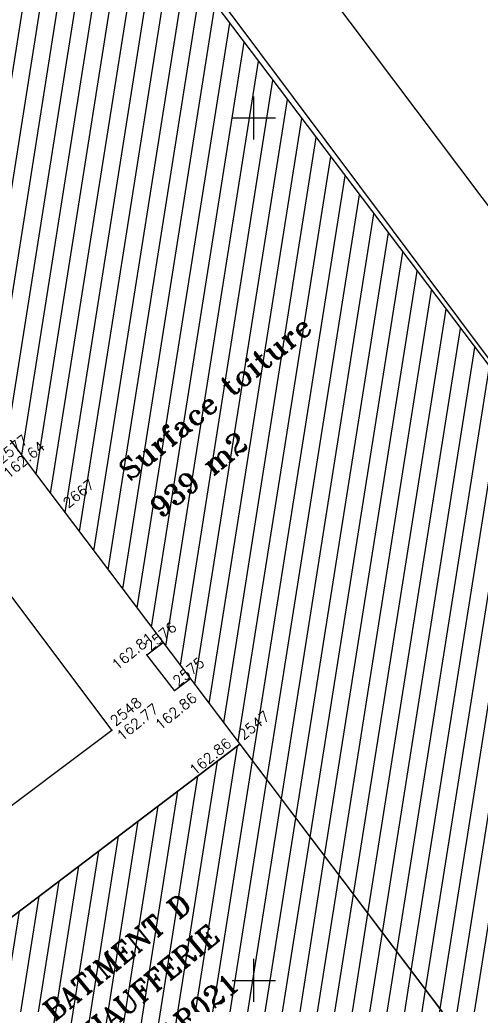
# Model space of a CAD drawing. Header units: feet. Extents: x 529188 to 529675, y 139816 to 140273.
# Tile 71 of 118: x 529443 to 529457, y 140074 to 140103. Entities that reach past the tile are written whole.
import ezdxf
from ezdxf.enums import TextEntityAlignment as Align

# ---------------------------------------------------------------- set-up
doc = ezdxf.new("R2010")
doc.units = ezdxf.units.FT
doc.header["$LTSCALE"] = 2
doc.header["$MEASUREMENT"] = 0
doc.header["$PDSIZE"] = 0.1
doc.layers.get('0').update_dxf_attribs({"linetype": 'CONTINUOUS'})
for name, color, linetype in [('BATI', 10, 'CONTINUOUS'), ('BATI-HACHURES', 30, 'CONTINUOUS'), ('BORDURETTE', 20, 'CONTINUOUS'), ('CARROYAGE', 7, 'CONTINUOUS'), ('Numéro Bâtiment', 5, 'CONTINUOUS'), ('TEXTES', 150, 'CONTINUOUS'), ('TOPOALT', 3, 'CONTINUOUS'), ('TOPOJIS', 7, 'CONTINUOUS'), ('TOPOJIS-GELE', 7, 'CONTINUOUS'), ('TOPOMAT', 142, 'CONTINUOUS')]:
    doc.layers.add(name, color=color, linetype=linetype)
doc.styles.add('ROMANT', font='ROMANT.SHX')
doc.styles.get("Standard").update_dxf_attribs({"font": 'ROMANS.SHX'})

# ---------------------------------------------------------------- blocks, each defined once
blk = doc.blocks.new('TCPOINT')
at = {"color": 0}
blk.add_point((0, 0), dxfattribs=at)
at = {"layer": 'TOPOALT'}
blk.add_attdef('ALT', text='', height=0.3, dxfattribs=at).set_placement((0.1, -0.1), align=Align.TOP_LEFT)
at = {"layer": 'TOPOMAT'}
blk.add_attdef('MAT', (0.1, 0.1), '', height=0.3, dxfattribs=at)

msp = doc.modelspace()

# ---------------------------------------------------------------- hatches: boundary and pattern name
at = {"layer": 'BATI-HACHURES'}
h = msp.add_hatch(dxfattribs=at)
h.set_pattern_fill('ANSI31', color=256, scale=4, angle=36, style=0)
edge = h.paths.add_edge_path()
edge.add_line((529425.366, 140134.255), (529419.412, 140129.687))
edge.add_line((529419.412, 140129.687), (529419.683, 140129.302))
edge.add_line((529419.683, 140129.302), (529420.035, 140129.567))
edge.add_line((529420.035, 140129.567), (529420.974, 140128.321))
edge.add_line((529420.974, 140128.321), (529416.808, 140125.181))
edge.add_line((529416.808, 140125.181), (529419.868, 140121.129))
edge.add_line((529419.868, 140121.129), (529425.428, 140113.767))
edge.add_line((529425.428, 140113.767), (529421.899, 140111.038))
edge.add_line((529421.899, 140111.038), (529430.432, 140099.721))
edge.add_line((529430.432, 140099.721), (529433.779, 140102.25))
edge.add_line((529433.779, 140102.25), (529436.218, 140099.02))
edge.add_line((529436.218, 140099.02), (529436.509, 140099.24))
edge.add_line((529436.509, 140099.24), (529437.586, 140097.815))
edge.add_line((529437.586, 140097.815), (529437.019, 140097.348))
edge.add_line((529437.019, 140097.348), (529436.696, 140097.74))
edge.add_line((529436.696, 140097.74), (529434.63, 140096.178))
edge.add_line((529434.63, 140096.178), (529434.919, 140095.795))
edge.add_line((529434.919, 140095.795), (529434.329, 140095.348))
edge.add_line((529434.329, 140095.348), (529432.881, 140097.007))
edge.add_line((529432.881, 140097.007), (529425.028, 140091.094))
edge.add_line((529425.028, 140091.094), (529426.765, 140088.326))
edge.add_line((529426.765, 140088.326), (529427.152, 140087.53))
edge.add_line((529427.152, 140087.53), (529428.49, 140085.727))
edge.add_line((529428.49, 140085.727), (529429.494, 140084.795))
edge.add_line((529429.494, 140084.795), (529431.371, 140082.692))
edge.add_line((529431.371, 140082.692), (529439.216, 140088.61))
edge.add_line((529439.216, 140088.61), (529437.857, 140090.412))
edge.add_line((529437.857, 140090.412), (529438.643, 140091.015))
edge.add_line((529438.643, 140091.015), (529439.791, 140089.512))
edge.add_arc((529440.709, 140090.29), 1.204, 220.2595, 393.932)
edge.add_line((529441.708, 140090.962), (529440.548, 140092.475))
edge.add_line((529440.548, 140092.475), (529441.191, 140092.967))
edge.add_line((529441.191, 140092.967), (529466.702, 140059.23))
edge.add_line((529466.702, 140059.23), (529468.639, 140060.666))
edge.add_line((529468.639, 140060.666), (529474.943, 140052.226))
edge.add_line((529474.943, 140052.226), (529486.871, 140061.153))
edge.add_line((529486.871, 140061.153), (529486.466, 140061.693))
edge.add_line((529486.466, 140061.693), (529488.531, 140063.238))
edge.add_line((529488.531, 140063.238), (529488.941, 140062.691))
edge.add_line((529488.941, 140062.691), (529500.861, 140071.66))
edge.add_line((529500.861, 140071.66), (529497.23, 140076.506))
edge.add_line((529497.23, 140076.506), (529498.46, 140077.428))
edge.add_line((529498.46, 140077.428), (529498.862, 140076.887))
edge.add_line((529498.862, 140076.887), (529499.641, 140077.466))
edge.add_line((529499.641, 140077.466), (529499.514, 140077.639))
edge.add_line((529499.514, 140077.639), (529501.086, 140078.871))
edge.add_line((529501.086, 140078.871), (529497.717, 140083.382))
edge.add_line((529497.717, 140083.382), (529496.095, 140082.178))
edge.add_line((529496.095, 140082.178), (529495.962, 140082.341))
edge.add_line((529495.962, 140082.341), (529494.774, 140081.437))
edge.add_line((529494.774, 140081.437), (529494.006, 140082.458))
edge.add_line((529494.006, 140082.458), (529487.821, 140090.68))
edge.add_line((529487.821, 140090.68), (529473.05, 140079.579))
edge.add_line((529473.05, 140079.579), (529472.967, 140079.712))
edge.add_line((529472.967, 140079.712), (529470.57, 140077.835))
edge.add_line((529470.57, 140077.835), (529471.905, 140076.036))
edge.add_line((529471.905, 140076.036), (529470.385, 140074.887))
edge.add_line((529470.385, 140074.887), (529447.511, 140105.116))
edge.add_line((529447.511, 140105.116), (529447.994, 140105.505))
edge.add_line((529447.994, 140105.505), (529447.857, 140105.729))
edge.add_line((529447.857, 140105.729), (529447.579, 140105.525))
edge.add_line((529447.579, 140105.525), (529444.385, 140109.617))
edge.add_line((529444.385, 140109.617), (529446.459, 140111.192))
edge.add_line((529446.459, 140111.192), (529446.546, 140111.097))
edge.add_line((529446.546, 140111.097), (529446.74, 140111.259))
edge.add_line((529446.74, 140111.259), (529446.657, 140111.415))
edge.add_line((529446.657, 140111.415), (529446.55, 140111.339))
edge.add_line((529446.55, 140111.339), (529443.413, 140115.698))
edge.add_line((529443.413, 140115.698), (529443.202, 140115.533))
edge.add_line((529443.202, 140115.533), (529443.275, 140115.436))
edge.add_line((529443.275, 140115.436), (529441.217, 140113.894))
edge.add_line((529441.217, 140113.894), (529438.095, 140118.025))
edge.add_line((529438.095, 140118.025), (529438.389, 140118.239))
edge.add_line((529438.389, 140118.239), (529438.225, 140118.429))
edge.add_line((529438.225, 140118.429), (529437.731, 140118.074))
edge.add_line((529437.731, 140118.074), (529425.366, 140134.255))
h = msp.add_hatch(dxfattribs=at)
h.set_pattern_fill('ANSI31', color=256, scale=4, angle=36, style=0)
h.paths.add_polyline_path([(529455.799, 140073.649), (529445.941, 140066.138), (529444.983, 140068.324), (529446.371, 140069.374), (529444.763, 140071.485), (529443.386, 140070.425), (529444.972, 140068.338), (529445.941, 140066.138), (529439.787, 140074.427), (529449.597, 140081.85)])

# ---------------------------------------------------------------- linework, layer by layer
at = {"layer": 'BATI', "flags": 128}
for points in [[(529425.366, 140134.255), (529437.731, 140118.074), (529438.225, 140118.429), (529438.389, 140118.239), (529438.095, 140118.025), (529441.217, 140113.894), (529443.275, 140115.436), (529443.202, 140115.533), (529443.413, 140115.698), (529443.567, 140115.492), (529446.55, 140111.339), (529446.657, 140111.415), (529446.74, 140111.259), (529446.546, 140111.097), (529446.459, 140111.192), (529444.385, 140109.617), (529447.579, 140105.525), (529447.857, 140105.729), (529447.994, 140105.505), (529447.511, 140105.116), (529457.181, 140092.354)], [(529460.82, 140067.009), (529441.191, 140092.967), (529436.509, 140099.24), (529436.218, 140099.02), (529433.779, 140102.25), (529425.428, 140113.767)], [(529444.385, 140109.617), (529470.385, 140074.887)], [(529466.702, 140059.23), (529441.191, 140092.967)], [(529446.895, 140084.436), (529447.37, 140084.796)], [(529447.701, 140083.408), (529446.895, 140084.436)], [(529447.701, 140083.408), (529448.158, 140083.753)], [(529449.597, 140081.85), (529439.787, 140074.427), (529445.941, 140066.138), (529455.799, 140073.649)]]:
    msp.add_lwpolyline(points, dxfattribs=at)
msp.add_lwpolyline([(529439.787, 140074.427), (529449.597, 140081.85), (529455.799, 140073.649), (529445.941, 140066.138)], close=True, dxfattribs=at)
at = {"layer": 'BORDURETTE', "flags": 128}
for points in [[(529471.214, 140078.339), (529446.459, 140111.192)], [(529423.921, 140065.477), (529438.152, 140076.469), (529445.881, 140082.252), (529440.741, 140089.087)]]:
    msp.add_lwpolyline(points, dxfattribs=at)
at = {"layer": 'CARROYAGE'}
for p, q in [((529450, 140099.375), (529450, 140100.625)), ((529449.375, 140100), (529450.625, 140100)), ((529450, 140074.375), (529450, 140075.625)), ((529449.375, 140075), (529450.625, 140075))]:
    msp.add_line(p, q, dxfattribs=at)

# ---------------------------------------------------------------- block references
at = {"layer": 'TOPOJIS'}
ref = msp.add_blockref('TCPOINT', (529444.514, 140088.572), dxfattribs=at)
ref.add_attrib('MAT', '2667', (529444.614, 140088.672), dxfattribs={"layer": 'TOPOMAT', "height": 0.3, "rotation": 39.3307})
ref = msp.add_blockref('TCPOINT', (529446.895, 140084.436), dxfattribs=at)
ref.add_attrib('MAT', '2576', (529446.995, 140084.536), dxfattribs={"layer": 'TOPOMAT', "height": 0.3, "rotation": 39.3307})
ref.add_attrib('ALT', '162.81', dxfattribs={"layer": 'TOPOALT', "height": 0.3, "rotation": 39.3307}).set_placement((529445.838, 140084.212), align=Align.TOP_LEFT)
ref = msp.add_blockref('TCPOINT', (529447.701, 140083.408), dxfattribs=at)
ref.add_attrib('MAT', '2575', (529447.801, 140083.508), dxfattribs={"layer": 'TOPOMAT', "height": 0.3, "rotation": 39.3307})
ref.add_attrib('ALT', '162.86', dxfattribs={"layer": 'TOPOALT', "height": 0.3, "rotation": 39.3307}).set_placement((529447.095, 140082.472), align=Align.TOP_LEFT)
ref = msp.add_blockref('TCPOINT', (529445.881, 140082.252), dxfattribs=at)
ref.add_attrib('MAT', '2548', (529445.981, 140082.352), dxfattribs={"layer": 'TOPOMAT', "height": 0.3, "rotation": 39.3307})
ref.add_attrib('ALT', '162.77', dxfattribs={"layer": 'TOPOALT', "height": 0.3, "rotation": 39.3307}).set_placement((529445.981, 140082.152), align=Align.TOP_LEFT)
ref = msp.add_blockref('TCPOINT', (529449.597, 140081.85), dxfattribs=at)
ref.add_attrib('MAT', '2547', (529449.697, 140081.95), dxfattribs={"layer": 'TOPOMAT', "height": 0.3, "rotation": 39.3307})
ref.add_attrib('ALT', '162.86', dxfattribs={"layer": 'TOPOALT', "height": 0.3, "rotation": 39.3307}).set_placement((529448.094, 140081.155), align=Align.TOP_LEFT)
at = {"layer": 'TOPOJIS-GELE'}
ref = msp.add_blockref('TCPOINT', (529442.586, 140089.86), dxfattribs=at)
ref.add_attrib('MAT', '2577', (529442.686, 140089.96), dxfattribs={"layer": 'TOPOMAT', "height": 0.3, "rotation": 39.3307})
ref.add_attrib('ALT', '162.64', dxfattribs={"layer": 'TOPOALT', "height": 0.3, "rotation": 39.3307}).set_placement((529442.686, 140089.76), align=Align.TOP_LEFT)

# ---------------------------------------------------------------- texts
at = {"layer": 'Numéro Bâtiment', "style": 'ROMANT'}
msp.add_text('NAR021', height=0.6, rotation=39.3307, dxfattribs=at).set_placement((529447.128, 140072.755))
at = {"layer": 'TEXTES', "color": 1, "style": 'ROMANT'}
for s, p in [('Surface toiture', (529446.396, 140089.464)), ('939 m2', (529447.295, 140088.367))]:
    msp.add_text(s, height=0.6, rotation=39.3307, dxfattribs=at).set_placement(p)
at = {"layer": 'TEXTES', "style": 'ROMANT'}
for s, p in [('BATIMENT D', (529444.206, 140073.796)), ('CHAUFFERIE', (529444.975, 140072.858))]:
    msp.add_text(s, height=0.6, rotation=39.3307, dxfattribs=at).set_placement(p)

doc.saveas('drawing.dxf')
